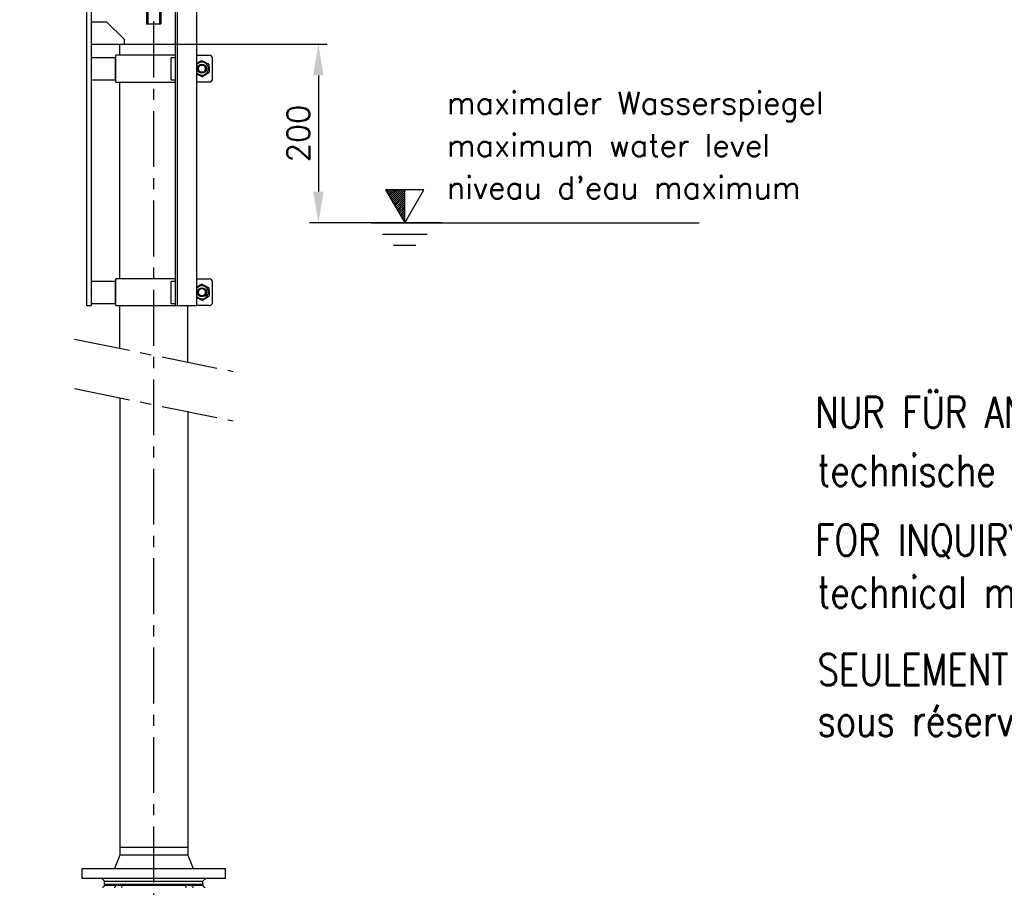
# Model space of a CAD drawing. Header units: millimetres. Extents: x 0 to 5940, y 0 to 4200.
# Tile 45 of 58: x 2814 to 3915, y 1963 to 2933. Entities that reach past the tile are written whole.
import ezdxf

# ---------------------------------------------------------------- set-up
doc = ezdxf.new("R2010")
doc.units = ezdxf.units.MM
doc.header["$LTSCALE"] = 50
doc.linetypes.add('MITTE', pattern=[2, 1.25, -0.25, 0.25, -0.25])
doc.layers.get('DEFPOINTS').update_dxf_attribs({"linetype": 'CONTINUOUS'})
for name, color, linetype in [('01-LINIE-025', 1, 'CONTINUOUS'), ('02-LINIE-035', 2, 'CONTINUOUS'), ('05-ACHSE', 1, 'MITTE'), ('06-MASSE1', 1, 'CONTINUOUS'), ('10-TEXT-025', 1, 'CONTINUOUS'), ('11-TEXT-035', 2, 'CONTINUOUS')]:
    doc.layers.add(name, color=color, linetype=linetype)
doc.styles.add('ACA_NORM', font='ROMANS.SHX')
doc.styles.add('ROMANS', font='romans', dxfattribs={"width": 0.8})
doc.dimstyles.new('1-10', dxfattribs={"dimscale": 10, "dimtxt": 2.5, "dimasz": 3.5, "dimexe": 1, "dimexo": 0, "dimgap": 1, "dimtad": 1, "dimdec": 0, "dimzin": 0, "dimtxsty": 'ACA_NORM', "dimcen": 0, "dimadec": 0, "dimazin": 0, "dimtfac": 2.4, "dimtdec": 0, "dimtmove": 0, "dimatfit": 3, "dimfxl": 1, "dimtolj": 1, "dimtzin": 0, "dimarcsym": 0})

# ---------------------------------------------------------------- blocks, each defined once
blk = doc.blocks.new('Hubmagnet_02')
at = {"layer": '02-LINIE-035'}
for p, q in [((-110, 1087.5), (-120, 1077.5)), ((-110, 1087.5), (110, 1087.5)), ((110, 1087.5), (120, 1077.5)), ((120, 1077.5), (-120, 1077.5)), ((-120, 941.9), (-120, 1077.5)), ((120, 835.5), (120, 1077.5)), ((-150, 941.4), (-149.5, 941.9)), ((-150, 941.4), (-150, 934.4)), ((-149.5, 934.7), (-149.5, 941.9)), ((-149.5, 941.9), (-120, 941.9)), ((-149.5, 934.7), (-150, 934.4)), ((-150, 934.4), (-150, 920.6)), ((-149.5, 920.3), (-149.5, 934.7)), ((-149.5, 934.7), (-119.3, 934.7)), ((-119.3, 934.7), (-119.3, 920.3)), ((-149.5, 920.3), (-150, 920.6)), ((-150, 920.6), (-150, 913.6)), ((-149.5, 913.1), (-149.5, 920.3)), ((-149.5, 920.3), (-119.3, 920.3)), ((-149.5, 913.1), (-150, 913.6)), ((-149.5, 913.1), (-120, 913.1)), ((-120, 835.5), (-120, 913.1)), ((120, 835.5), (-120, 835.5)), ((-120, 827.5), (120, 827.5)), ((-120, 701.5), (-120, 827.5)), ((-115, 835.5), (-115, 827.5)), ((115, 835.5), (115, 827.5)), ((120, 701.5), (120, 827.5)), ((-126.5, 701.5), (126.5, 701.5)), ((-126.5, 701.5), (-126.5, 676.5)), ((126.5, 701.5), (126.5, 676.5)), ((-126.5, 676.5), (126.5, 676.5)), ((-121.5, 673.5), (-121.5, 676.5)), ((121.5, 673.5), (-121.5, 673.5)), ((-83.7, 673.5), (-84.4, 673.1)), ((-84.4, 672.5), (-84.4, 673.1)), ((-84.4, 667.7), (-84.4, 672.5)), ((-77.9, 667.7), (-77.9, 672.5)), ((-72.1, 673.5), (-71.4, 673.1)), ((-71.4, 673.1), (-71.4, 672.5)), ((-71.4, 667.7), (-71.4, 672.5)), ((-69.8, 641.5), (-69.8, 673.5)), ((-5.8, 673.5), (-6.5, 673.1)), ((-6.5, 672.5), (-6.5, 673.1)), ((-6.5, 667.7), (-6.5, 672.5)), ((0, 667.7), (0, 672.5)), ((5.8, 673.5), (6.5, 673.1)), ((6.5, 673.1), (6.5, 672.5)), ((6.5, 667.7), (6.5, 672.5)), ((69.9, 616.5), (69.9, 673.5)), ((72.1, 673.5), (71.4, 673.1)), ((71.4, 672.5), (71.4, 673.1)), ((71.4, 667.7), (71.4, 672.5)), ((77.9, 667.7), (77.9, 672.5)), ((83.7, 673.5), (84.4, 673.1)), ((84.4, 673.1), (84.4, 672.5)), ((84.4, 667.7), (84.4, 672.5)), ((121.5, 673.5), (121.5, 676.5)), ((-84.4, 667.1), (-84.4, 667.7)), ((-83.7, 666.7), (-84.4, 667.1)), ((-83.7, 666.7), (-72.1, 666.7)), ((-81.9, 666.7), (-81.9, 663)), ((-81.9, 663), (-73.9, 663)), ((-81.4, 662.5), (-81.9, 663)), ((-81.9, 663), (-73.9, 663)), ((-74.4, 662.5), (-81.4, 662.5)), ((-81.2, 666.7), (-81.2, 663)), ((-74.7, 663), (-74.7, 666.7)), ((-74.4, 662.5), (-73.9, 663)), ((-73.9, 666.7), (-73.9, 663)), ((-72.1, 666.7), (-71.4, 667.1)), ((-71.4, 667.7), (-71.4, 667.1)), ((-6.5, 667.1), (-6.5, 667.7)), ((-5.8, 666.7), (-6.5, 667.1)), ((-5.8, 666.7), (5.8, 666.7)), ((-4, 666.7), (-4, 663)), ((-4, 663), (4, 663)), ((-3.5, 662.5), (-4, 663)), ((-4, 663), (4, 663)), ((3.5, 662.5), (-3.5, 662.5)), ((-3.3, 666.7), (-3.3, 663)), ((3.3, 663), (3.3, 666.7)), ((3.5, 662.5), (4, 663)), ((4, 666.7), (4, 663)), ((5.8, 666.7), (6.5, 667.1)), ((6.5, 667.7), (6.5, 667.1)), ((71.4, 667.1), (71.4, 667.7)), ((72.1, 666.7), (71.4, 667.1)), ((72.1, 666.7), (83.7, 666.7)), ((73.9, 666.7), (73.9, 663)), ((73.9, 663), (81.9, 663)), ((74.4, 662.5), (73.9, 663)), ((73.9, 663), (81.9, 663)), ((81.4, 662.5), (74.4, 662.5)), ((74.7, 666.7), (74.7, 663)), ((81.2, 663), (81.2, 666.7)), ((81.4, 662.5), (81.9, 663)), ((81.9, 666.7), (81.9, 663)), ((83.7, 666.7), (84.4, 667.1)), ((84.4, 667.7), (84.4, 667.1)), ((-74.8, 641.5), (-69.8, 641.5)), ((-74.8, 207.5), (-74.8, 641.5)), ((-69.8, 207.5), (-69.8, 641.5)), ((24.1, 641.5), (26.6, 641.5)), ((24.1, 207.5), (24.1, 641.5)), ((26.6, 207.5), (26.6, 641.5)), ((26.6, 641.5), (48.3, 641.5)), ((48.3, 207.5), (48.3, 641.5)), ((24.1, 616.5), (-69.8, 616.5)), ((-8, 616.5), (-8, 522.5)), ((-6.8, 616.5), (-6.8, 522.5)), ((6.8, 522.5), (6.8, 616.5)), ((8, 616.5), (8, 522.5)), ((69.9, 616.5), (48.3, 616.5)), ((-69.8, 525), (-52.8, 525)), ((-52.8, 525), (-32.8, 505)), ((-8, 522.5), (8, 522.5)), ((-69.8, 500), (-38, 500)), ((-38, 500), (24.1, 500)), ((-38, 487.5), (-38, 500)), ((-32.8, 500), (-32.8, 505)), ((-69.8, 485), (-42.8, 485)), ((-42.8, 460), (-42.8, 485)), ((24.1, 487.5), (-42.5, 487.5)), ((-42.5, 457.5), (-42.5, 487.5)), ((19.3, 485), (24.1, 485)), ((19.3, 460), (19.3, 485)), ((48.3, 487.5), (61.8, 487.5)), ((65.8, 461.5), (65.8, 483.5)), ((-69.8, 460), (-42.8, 460)), ((-42.5, 457.5), (24.1, 457.5)), ((-38, 237.5), (-38, 457.5)), ((19.3, 460), (24.1, 460)), ((61.8, 457.5), (48.3, 457.5)), ((-69.8, 235), (-42.8, 235)), ((-42.8, 210), (-42.8, 235)), ((24.1, 237.5), (-42.5, 237.5)), ((-42.5, 207.5), (-42.5, 237.5)), ((19.3, 235), (24.1, 235)), ((19.3, 210), (19.3, 235)), ((48.3, 237.5), (61.8, 237.5)), ((65.8, 211.5), (65.8, 233.5)), ((-69.8, 210), (-42.8, 210)), ((19.3, 210), (24.1, 210)), ((-74.8, 207.5), (-69.8, 207.5)), ((-42.5, 207.5), (24.1, 207.5)), ((-38, 159.7), (-38, 207.5)), ((24.1, 207.5), (26.6, 207.5)), ((26.6, 207.5), (48.3, 207.5)), ((38.1, 144.3), (38.1, 207.5)), ((61.8, 207.5), (48.3, 207.5))]:
    blk.add_line(p, q, dxfattribs=at)
for centre, radius in [((53.8, 472.5), 5), ((53.8, 472.5), 4.08), ((53.8, 222.5), 5), ((53.8, 222.5), 4.08)]:
    blk.add_circle(centre, radius, dxfattribs=at)
for centre, radius, start, end in [((61.8, 483.5), 4, 0, 90), ((53.8, 472.5), 7.3, 220.1151, 139.8849), ((53.8, 472.5), 4.1, 140, 50), ((61.8, 461.5), 4, 270, 0), ((61.8, 233.5), 4, 0, 90), ((53.8, 222.5), 7.3, 220.1151, 139.8849), ((53.8, 222.5), 4.1, 140, 50), ((61.8, 211.5), 4, 270, 0)]:
    blk.add_arc(centre, radius, start, end, dxfattribs=at)
for centre, major_axis, start_param, end_param in [((0, 941.9), (-120, 0), 0, 0.104356), ((0, 913.1), (120, 0), 3.037237, 3.141593)]:
    blk.add_ellipse(centre, major_axis=major_axis, ratio=0.57735, start_param=start_param, end_param=end_param, dxfattribs=at)
for points, weights in [([(-77.9, 672.5), (-81.2, 673.6), (-84.4, 672.5)], [1, 1.15470053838, 1]), ([(-71.4, 672.5), (-74.7, 673.6), (-77.9, 672.5)], [1, 1.15470053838, 1]), ([(0, 672.5), (-3.2, 673.6), (-6.5, 672.5)], [1, 1.15470053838, 1]), ([(6.5, 672.5), (3.2, 673.6), (0, 672.5)], [1, 1.15470053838, 1]), ([(77.9, 672.5), (74.7, 673.6), (71.4, 672.5)], [1, 1.15470053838, 1]), ([(84.4, 672.5), (81.2, 673.6), (77.9, 672.5)], [1, 1.15470053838, 1]), ([(-84.4, 667.7), (-81.2, 666.6), (-77.9, 667.7)], [1, 1.15470053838, 1]), ([(-77.9, 667.7), (-74.7, 666.6), (-71.4, 667.7)], [1, 1.15470053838, 1]), ([(-6.5, 667.7), (-3.2, 666.6), (0, 667.7)], [1, 1.15470053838, 1]), ([(0, 667.7), (3.2, 666.6), (6.5, 667.7)], [1, 1.15470053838, 1]), ([(71.4, 667.7), (74.7, 666.6), (77.9, 667.7)], [1, 1.15470053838, 1]), ([(77.9, 667.7), (81.2, 666.6), (84.4, 667.7)], [1, 1.15470053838, 1]), ([(48.3, 478.4), (50.6, 479.9), (53.2, 481.7)], [1.06946675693, 1.10204423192, 1]), ([(53.2, 481.7), (57.4, 479.7), (61.5, 477.6)], [1, 1.15470053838, 1]), ([(61.5, 477.6), (61.8, 473), (62.1, 468.4)], [1, 1.15470053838, 1]), ([(54.4, 463.3), (51.2, 464.9), (48.3, 466.3)], [1, 1.11750951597, 1.05650011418]), ([(62.1, 468.4), (58.3, 465.8), (54.4, 463.3)], [1, 1.15470053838, 1]), ([(48.3, 228.4), (50.6, 229.9), (53.2, 231.7)], [1.06946675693, 1.10204423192, 1]), ([(53.2, 231.7), (57.4, 229.7), (61.5, 227.6)], [1, 1.15470053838, 1]), ([(61.5, 227.6), (61.8, 223), (62.1, 218.4)], [1, 1.15470053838, 1]), ([(54.4, 213.3), (51.2, 214.9), (48.3, 216.3)], [1, 1.11750951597, 1.05650011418]), ([(62.1, 218.4), (58.3, 215.8), (54.4, 213.3)], [1, 1.15470053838, 1])]:
    blk.add_rational_spline(points, weights, degree=2, dxfattribs=at)
blk = doc.blocks.new('*D27')
at = {"layer": '06-MASSE1', "color": 0, "lineweight": -2}
for p, q in [((2988.4, 2905.6), (3158.3, 2905.6)), ((3148.3, 2870.6), (3148.3, 2740.6)), ((3286.6, 2705.6), (3138.3, 2705.6))]:
    blk.add_line(p, q, dxfattribs=at)
at = {"layer": '06-MASSE1', "color": 0}
for points in [[(3142.5, 2870.6), (3154.1, 2870.6), (3148.3, 2905.6)], [(3142.5, 2740.6), (3154.1, 2740.6), (3148.3, 2705.6)]]:
    blk.add_solid(points, dxfattribs=at)
at = {"layer": 'DEFPOINTS', "color": 0}
for p in [(2988.4, 2905.6), (3148.3, 2705.6), (3286.6, 2705.6)]:
    blk.add_point(p, dxfattribs=at)
at = {"layer": '06-MASSE1', "color": 0, "insert": (3125.8, 2805.6), "char_height": 25, "attachment_point": 5, "rotation": 90, "style": 'ACA_NORM'}
blk.add_mtext('\\A1;200', dxfattribs=at)

msp = doc.modelspace()

# ---------------------------------------------------------------- linework, layer by layer
at = {"layer": '02-LINIE-035'}
for p, q in [((2926.3, 2510), (2926.3, 2007.7)), ((3002.4, 2494.6), (3002.4, 2007.7)), ((2926.3, 2007.7), (3002.4, 2007.7)), ((2926.3, 2007.7), (3002.4, 2007.7)), ((2926.3, 2007.7), (2926.3, 1998.7)), ((3002.4, 2007.7), (3002.4, 1998.7)), ((2926.3, 1998.7), (2920.3, 1983.7)), ((3002.4, 1998.7), (2926.3, 1998.7)), ((3002.4, 1998.7), (3008.3, 1983.7)), ((2884.3, 1983.7), (3044.3, 1983.7)), ((2884.3, 1972.7), (2884.3, 1983.7)), ((3044.3, 1972.7), (3044.3, 1983.7)), ((3044.3, 1972.7), (2884.3, 1972.7)), ((2909.3, 1969.7), (2906.3, 1972.7)), ((3019.3, 1969.7), (3022.3, 1972.7)), ((2909.3, 1969.7), (3019.3, 1969.7)), ((2909.3, 1965.7), (2909.3, 1969.7)), ((2909.3, 1969.7), (3019.3, 1969.7)), ((2909.3, 1965.7), (3019.3, 1965.7)), ((3019.3, 1965.7), (2909.3, 1965.7)), ((2909.3, 1965.7), (2909.3, 1965.2)), ((2909.3, 1965.2), (2921.9, 1965.2)), ((2929.3, 1965.2), (2999.4, 1965.2)), ((3006.8, 1965.2), (3019.3, 1965.2)), ((3019.3, 1965.7), (3019.3, 1969.7)), ((3019.3, 1965.7), (3019.3, 1965.2))]:
    msp.add_line(p, q, dxfattribs=at)
for centre, start, end in [((2906.8, 1965.2), 270, 0), ((3021.8, 1965.2), 180, 270)]:
    msp.add_arc(centre, 2.5, start, end, dxfattribs=at)
for centre, ratio, start_param, end_param in [((2920, 1965.2), 0.771256, 0, 1.570796), ((2927.7, 1965.2), 0.636525, 0, 1.570796), ((3000.9, 1965.2), 0.636525, 4.712389, 6.283185), ((3008.7, 1965.2), 0.771256, 4.712389, 6.283185)]:
    msp.add_ellipse(centre, major_axis=(0, -2.5), ratio=ratio, start_param=start_param, end_param=end_param, dxfattribs=at)
for points in [[(2929.3, 1965.2), (2928.8, 1965.2), (2928.2, 1965.1), (2927.1, 1964.9), (2926.4, 1964.8), (2925.1, 1964.7), (2924.3, 1964.9), (2923, 1965.1), (2922.5, 1965.2), (2921.9, 1965.2)], [(3006.8, 1965.2), (3006.3, 1965.2), (3005.8, 1965.1), (3004.8, 1964.9), (3004.2, 1964.8), (3002.9, 1964.7), (3002.1, 1964.9), (3000.7, 1965.1), (3000, 1965.2), (2999.4, 1965.2)]]:
    msp.add_open_spline(points, degree=3, knots=[-3.141593, -3.141593, -3.141593, -3.141593, -1.837026, -1.837026, -0.319129, -0.319129, 1.599146, 1.599146, 3.141593, 3.141593, 3.141593, 3.141593], dxfattribs=at)
at = {"layer": '05-ACHSE'}
for p, q in [((2964.3, 1668.2), (2964.3, 3550.7)), ((2875.7, 2575.6), (3053, 2539.6)), ((2875.7, 2520.3), (3053, 2484.3))]:
    msp.add_line(p, q, dxfattribs=at)
at = {"layer": '10-TEXT-025'}
for p, q in [((3223.5, 2742.7), (3244.9, 2705.6)), ((3244.9, 2742.7), (3223.5, 2742.7)), ((3224.3, 2741.4), (3225.6, 2742.7)), ((3225.1, 2740), (3227.8, 2742.7)), ((3225.9, 2738.6), (3230, 2742.7)), ((3226.7, 2737.2), (3232.2, 2742.7)), ((3227.5, 2735.8), (3234.4, 2742.7)), ((3228.3, 2734.4), (3236.6, 2742.7)), ((3229.1, 2733), (3238.8, 2742.7)), ((3229.9, 2731.6), (3241, 2742.7)), ((3230.7, 2730.2), (3243.3, 2742.7)), ((3231.5, 2728.8), (3244.9, 2742.2)), ((3244.9, 2705.6), (3266.4, 2742.7)), ((3266.4, 2742.7), (3244.9, 2742.7)), ((3244.9, 2705.6), (3244.9, 2742.7)), ((3232.4, 2727.4), (3244.9, 2740)), ((3233.2, 2726), (3244.9, 2737.8)), ((3234, 2724.6), (3244.9, 2735.6)), ((3234.8, 2723.2), (3244.9, 2733.3)), ((3235.6, 2721.8), (3244.9, 2731.1)), ((3236.4, 2720.4), (3244.9, 2728.9)), ((3237.2, 2719), (3244.9, 2726.7)), ((3238, 2717.6), (3244.9, 2724.5)), ((3238.8, 2716.2), (3244.9, 2722.3)), ((3239.6, 2714.8), (3244.9, 2720.1)), ((3240.4, 2713.4), (3244.9, 2717.9)), ((3241.3, 2712), (3244.9, 2715.7)), ((3242.1, 2710.6), (3244.9, 2713.5)), ((3242.9, 2709.2), (3244.9, 2711.2)), ((3243.7, 2707.8), (3244.9, 2709)), ((3207.4, 2705.6), (3574.1, 2705.6)), ((3244.5, 2706.4), (3244.9, 2706.8)), ((3219.9, 2693.1), (3269.9, 2693.1)), ((3232.4, 2680.6), (3257.4, 2680.6))]:
    msp.add_line(p, q, dxfattribs=at)

# ---------------------------------------------------------------- block references
at = {"layer": '01-LINIE-025'}
msp.add_blockref('Hubmagnet_02', (2964.3, 2405.6), dxfattribs=at)

# ---------------------------------------------------------------- texts
at = {"layer": '10-TEXT-025', "style": 'ACA_NORM'}
for s, p in [('maximaler Wasserspiegel', (3292.2, 2827.3)), ('maximum water level', (3292.2, 2779.8)), ("niveau d'eau maximum", (3292.2, 2732.6))]:
    msp.add_text(s, height=25, dxfattribs=at).set_placement(p)
at = {"layer": '11-TEXT-035', "style": 'ROMANS', "width": 0.8}
for s, p in [('NUR FÜR ANFRAGE/ANGEBOT', (3703.8, 2476.3)), ('technische Änderungen vorbehalten', (3706.5, 2411.3)), ('FOR INQUIRY/OFFER ONLY', (3703.8, 2333.5)), ('technical modifications reserved', (3706.5, 2275.2)), ('SEULEMENT POUR LES DEMANDES/LES OFFRES', (3706.5, 2188.6)), ('sous réserve de modifications technique', (3706.5, 2131.7))]:
    msp.add_text(s, height=35, dxfattribs=at).set_placement(p)

# ---------------------------------------------------------------- dimensions: what is measured, and where the dimension line sits
at = {"layer": '06-MASSE1'}
dim = msp.add_linear_dim(base=(3148.3, 2705.6), p1=(2988.4, 2905.6), p2=(3286.6, 2705.6), angle=90, dimstyle='1-10', dxfattribs=at)
dim.commit()
dim.dimension.update_dxf_attribs({"geometry": '*D27', "text_midpoint": (3125.8, 2805.6)})

doc.saveas('drawing.dxf')
